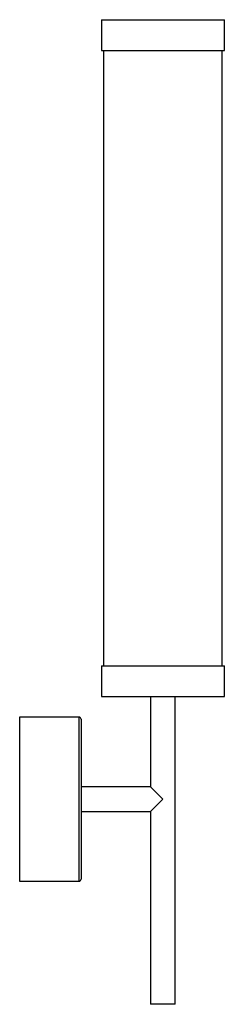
# Paper-space layout '_Izquierda' of a CAD drawing. Header units: millimetres. Extents: x 45 to 145, y -89 to 391.
import ezdxf

# ---------------------------------------------------------------- set-up
doc = ezdxf.new("R2010")
doc.units = ezdxf.units.MM

psp = doc.layouts.new('_Izquierda')

# ---------------------------------------------------------------- linework, layer by layer
at = {"color": 7, "linetype": 'Continuous', "lineweight": 25}
for p, q in [((85, 391.45), (85, 376.45)), ((85, 391.45), (145, 391.45)), ((145, 376.45), (145, 391.45)), ((85, 376.45), (145, 376.45)), ((86, 376.45), (86, 76.45)), ((144, 76.45), (144, 376.45)), ((85, 76.45), (85, 61.45)), ((85, 76.45), (145, 76.45)), ((145, 61.45), (145, 76.45)), ((85, 61.45), (145, 61.45)), ((109, 61.45), (109, 17.45)), ((121, -88.55), (121, 61.45)), ((74, 51.45), (45, 51.45)), ((45, 51.45), (45, -28.55)), ((75, 50.45), (75, -27.55)), ((109, 17.45), (75, 17.45)), ((109, 17.45), (115, 11.45)), ((115, 11.45), (109, 5.45)), ((75, 5.45), (109, 5.45)), ((109, 5.45), (109, -88.55)), ((45, -28.55), (74, -28.55)), ((121, -88.55), (109, -88.55))]:
    psp.add_line(p, q, dxfattribs=at)
at = {"color": 8, "linetype": 'Continuous', "lineweight": 25}
psp.add_line((74, -28.55), (74, 51.45), dxfattribs=at)
at = {"color": 7, "linetype": 'Continuous', "lineweight": 25}
for centre, start, end in [((74, 50.45), 0, 90), ((74, -27.55), 270, 0)]:
    psp.add_arc(centre, 1, start, end, dxfattribs=at)

doc.saveas('drawing.dxf')
